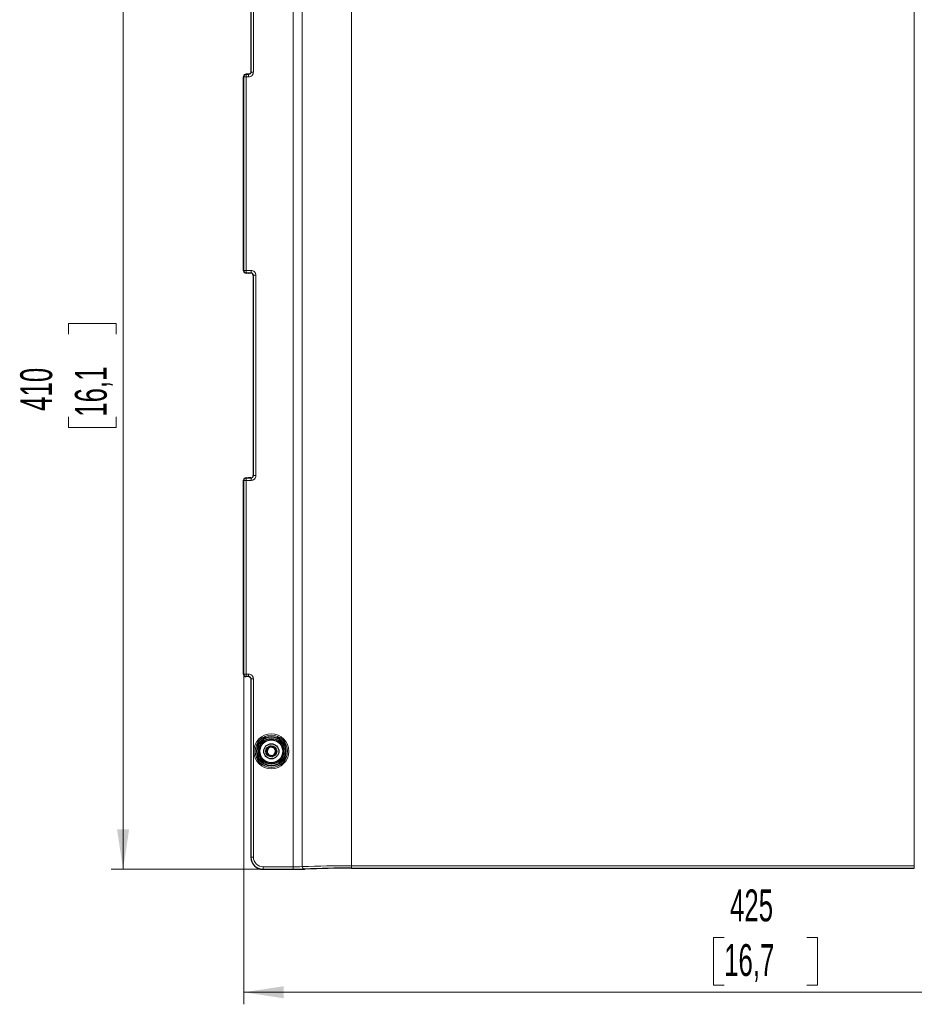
# Model space of a CAD drawing. Header units: millimetres. Extents: x 0 to 4205, y -17 to 2970.
# Tile 19 of 28: x 1926 to 2297, y 1189 to 1598. Entities that reach past the tile are written whole.
import ezdxf

# ---------------------------------------------------------------- set-up
doc = ezdxf.new("R2010")
doc.units = ezdxf.units.MM
doc.header["$LTSCALE"] = 5
doc.styles.add('SLDTEXTSTYLE0', font='TXT', dxfattribs={"width": 0.605})
doc.dimstyles.new('SLDDIMSTYLE0', dxfattribs={"dimtxt": 12.841593, "dimasz": 16.5, "dimexe": 0, "dimexo": 0.0625, "dimgap": 3.210398, "dimtad": 1, "dimdec": 0, "dimrnd": 1e-09, "dimzin": 12, "dimdsep": 46, "dimtxsty": 'SLDTEXTSTYLE0', "dimsah": 1, "dimcen": 0.09, "dimadec": 0, "dimazin": 3, "dimtfac": 1, "dimtdec": 1, "dimtofl": 0, "dimtmove": 0, "dimatfit": 3, "dimfxl": 0, "dimfrac": 2, "dimtolj": 1, "dimtzin": 12, "dimarcsym": 0})

# ---------------------------------------------------------------- blocks, each defined once
blk = doc.blocks.new('_D')
at = {"color": 7, "linetype": 'Continuous', "lineweight": 18}
for p, q in [((2018.88, 1326.03), (2018.88, 1188.96)), ((2444.06, 1245.44), (2444.06, 1188.96)), ((2218.16, 1216.62), (2213.75, 1216.62)), ((2213.75, 1216.62), (2213.75, 1196.9)), ((2252.46, 1216.62), (2256.87, 1216.62)), ((2256.87, 1216.62), (2256.87, 1196.9)), ((2018.88, 1193.96), (2444.06, 1193.96)), ((2213.75, 1196.9), (2218.16, 1196.9)), ((2256.87, 1196.9), (2252.46, 1196.9))]:
    blk.add_line(p, q, dxfattribs=at)
for points in [[(2018.88, 1193.96), (2035.38, 1191.46), (2035.38, 1196.46)], [(2444.06, 1193.96), (2427.56, 1196.46), (2427.56, 1191.46)]]:
    blk.add_solid(points, dxfattribs=at)
at = {"color": 7, "linetype": 'Continuous', "lineweight": 18, "char_height": 13.229, "attachment_point": 1, "style": 'SLDTEXTSTYLE0'}
for s, insert in [('425', (2220.61, 1236.61)), ('16,7', (2218.16, 1213.95))]:
    blk.add_mtext(s, dxfattribs=dict(at, insert=insert))
blk = doc.blocks.new('_D_2')
at = {"color": 7, "linetype": 'Continuous', "lineweight": 18}
for p, q in [((2026.87, 1654.89), (1963.81, 1654.89)), ((1968.81, 1245.03), (1968.81, 1654.89)), ((1946.15, 1467.12), (1946.15, 1471.53)), ((1946.15, 1471.53), (1965.87, 1471.53)), ((1965.87, 1471.53), (1965.87, 1467.12)), ((1946.15, 1432.82), (1946.15, 1428.41)), ((1965.87, 1428.41), (1965.87, 1432.82)), ((1946.15, 1428.41), (1965.87, 1428.41)), ((2026.87, 1245.03), (1963.81, 1245.03))]:
    blk.add_line(p, q, dxfattribs=at)
for points in [[(1968.81, 1654.89), (1966.31, 1638.39), (1971.31, 1638.39)], [(1968.81, 1245.03), (1971.31, 1261.53), (1966.31, 1261.53)]]:
    blk.add_solid(points, dxfattribs=at)
at = {"color": 7, "linetype": 'Continuous', "lineweight": 18, "char_height": 13.229, "attachment_point": 1, "rotation": 90, "style": 'SLDTEXTSTYLE0'}
for s, insert in [('410', (1926.15, 1435.27)), ('16,1', (1948.81, 1432.82))]:
    blk.add_mtext(s, dxfattribs=dict(at, insert=insert))

msp = doc.modelspace()

# ---------------------------------------------------------------- linework, layer by layer
at = {"color": 8, "linetype": 'Continuous', "lineweight": 18}
for p, q in [((2039.300685, 1653.889094), (2039.300685, 1246.030007)), ((2043.15268, 1653.801416), (2043.15268, 1246.117626)), ((2063.557361, 1653.435145), (2063.557361, 1246.483956)), ((2297.054858, 1653.435145), (2297.054858, 1246.483956)), ((2021.842246, 1649.926458), (2021.842246, 1575.922821)), ((2021.877159, 1575.887893), (2021.877159, 1649.89153)), ((2022.876551, 1649.89153), (2022.876551, 1575.887893)), ((2018.877168, 1573.889111), (2018.806105, 1573.960159)), ((2019.876559, 1573.889111), (2018.877168, 1573.889111)), ((2018.877168, 1493.530009), (2018.877168, 1573.889111)), ((2019.805496, 1574.95955), (2019.876559, 1574.888502)), ((2019.876559, 1573.889111), (2019.876559, 1574.888502)), ((2019.876559, 1574.888502), (2020.877768, 1574.888502)), ((2019.876559, 1573.889111), (2019.876559, 1493.530009)), ((2020.877768, 1573.889111), (2019.876559, 1573.889111)), ((2020.877768, 1574.888502), (2020.842855, 1574.92343)), ((2020.877768, 1573.889111), (2020.877768, 1574.888502)), ((2021.842246, 1575.922821), (2021.877159, 1575.887893)), ((2021.877159, 1575.887893), (2022.876551, 1575.887893)), ((2018.806105, 1493.458961), (2018.877168, 1493.530009)), ((2019.876559, 1493.530009), (2018.877168, 1493.530009)), ((2019.876559, 1492.530618), (2019.805496, 1492.45957)), ((2019.876559, 1493.530009), (2019.876559, 1492.530618)), ((2019.876559, 1493.530009), (2021.87777, 1493.530009)), ((2021.87777, 1492.530618), (2019.876559, 1492.530618)), ((2021.216159, 1492.49569), (2021.842857, 1492.49569)), ((2021.842857, 1492.49569), (2021.87777, 1492.530618)), ((2021.87777, 1493.530009), (2021.87777, 1492.530618)), ((2022.877161, 1491.531227), (2022.842248, 1491.496299)), ((2022.842248, 1491.496299), (2022.842248, 1408.422742)), ((2023.876553, 1491.531227), (2022.877161, 1491.531227)), ((2022.877161, 1408.387933), (2022.877161, 1491.531227)), ((2023.876553, 1491.531227), (2023.876553, 1408.387933)), ((2018.877168, 1406.389151), (2018.806105, 1406.4602)), ((2018.877168, 1406.389151), (2019.876559, 1406.389151)), ((2018.877168, 1326.03005), (2018.877168, 1406.389151)), ((2019.805496, 1407.459531), (2019.876559, 1407.388483)), ((2019.876559, 1407.388483), (2019.876559, 1406.389151)), ((2019.876559, 1407.388483), (2021.87777, 1407.388483)), ((2019.876559, 1406.389151), (2019.876559, 1326.03005)), ((2021.87777, 1406.389151), (2019.876559, 1406.389151)), ((2021.842857, 1407.423411), (2021.216159, 1407.423411)), ((2021.87777, 1407.388483), (2021.842857, 1407.423411)), ((2021.87777, 1407.388483), (2021.87777, 1406.389151)), ((2022.842248, 1408.422742), (2022.877161, 1408.387933)), ((2023.876553, 1408.387933), (2022.877161, 1408.387933)), ((2018.806105, 1325.958882), (2018.877168, 1326.03005)), ((2018.877168, 1326.03005), (2019.876559, 1326.03005)), ((2019.876559, 1325.030599), (2019.805496, 1324.95955)), ((2019.876559, 1325.030599), (2019.876559, 1326.03005)), ((2019.876559, 1326.03005), (2020.877768, 1326.03005)), ((2020.877768, 1325.030599), (2019.876559, 1325.030599)), ((2020.842855, 1324.995671), (2020.877768, 1325.030599)), ((2020.877768, 1325.030599), (2020.877768, 1326.03005)), ((2021.877159, 1324.031268), (2021.842246, 1323.996339)), ((2022.876551, 1324.031268), (2021.877159, 1324.031268)), ((2021.877159, 1250.027571), (2021.877159, 1324.031268)), ((2022.876551, 1324.031268), (2022.876551, 1250.027571)), ((2021.842246, 1323.996339), (2021.842246, 1249.992643)), ((2021.842246, 1249.992643), (2021.877159, 1250.027571)), ((2021.877159, 1250.027571), (2022.876551, 1250.027571)), ((2063.557361, 1245.484624), (2063.557361, 1246.483956)), ((2063.557361, 1246.483956), (2297.054858, 1246.483956)), ((2297.054858, 1245.484624), (2297.054858, 1246.483956)), ((2026.874115, 1245.030556), (2026.839201, 1244.995628)), ((2026.839201, 1244.995628), (2040.751387, 1244.995628)), ((2026.874115, 1246.030007), (2039.300685, 1246.030007)), ((2026.874115, 1245.030556), (2026.874115, 1246.030007)), ((2039.300685, 1245.030556), (2026.874115, 1245.030556)), ((2039.300685, 1245.030556), (2039.300685, 1246.030007)), ((2297.054858, 1245.484624), (2063.557361, 1245.484624)), ((2063.557361, 1245.449696), (2297.054858, 1245.449696))]:
    msp.add_line(p, q, dxfattribs=at)
at = {"color": 7, "linetype": 'Continuous', "lineweight": 25}
for p, q in [((2021.841635, 1649.926458), (2021.841635, 1575.925205)), ((2018.806105, 1493.458961), (2018.806105, 1573.960159)), ((2020.80672, 1574.95955), (2019.805496, 1574.95955)), ((2021.089901, 1574.95955), (2020.80672, 1574.95955)), ((2020.80672, 1492.45957), (2019.805496, 1492.45957)), ((2021.212508, 1492.495094), (2021.214669, 1492.495094)), ((2021.214669, 1492.495094), (2021.842857, 1492.495094)), ((2021.842857, 1492.49569), (2021.842857, 1492.495094)), ((2022.841637, 1491.496299), (2022.841637, 1408.422742)), ((2022.842248, 1491.496299), (2022.841637, 1491.496299)), ((2018.806105, 1325.958882), (2018.806105, 1406.4602)), ((2019.805496, 1407.459531), (2020.80672, 1407.459531)), ((2021.842857, 1407.424007), (2021.212508, 1407.424007)), ((2021.842857, 1407.423411), (2021.842857, 1407.424007)), ((2022.842248, 1408.422742), (2022.841637, 1408.422742)), ((2020.80672, 1324.95955), (2019.805496, 1324.95955)), ((2021.089901, 1324.95955), (2020.80672, 1324.95955)), ((2021.841635, 1323.993836), (2021.841635, 1249.992643)), ((2021.841635, 1249.992643), (2021.842246, 1249.992643)), ((2026.839201, 1244.995032), (2026.839201, 1244.995628)), ((2026.839201, 1244.995032), (2040.751387, 1244.995032)), ((2040.751387, 1244.995032), (2040.751387, 1244.995628)), ((2044.309725, 1245.070968), (2044.193243, 1245.064173)), ((2063.557361, 1245.4491), (2063.557361, 1245.449696)), ((2063.557361, 1245.4491), (2297.054858, 1245.4491)), ((2297.054858, 1245.4491), (2297.054858, 1245.449696))]:
    msp.add_line(p, q, dxfattribs=at)
at = {"color": 7, "linetype": 'Continuous', "lineweight": 25, "flags": 128}
msp.add_lwpolyline([(2021.842246, 1575.922821), (2021.82283, 1575.727974), (2021.79121, 1575.608705)], dxfattribs=at)
at = {"color": 8, "linetype": 'Continuous', "lineweight": 18}
for centre, radius in [((2030.3061, 1293.959557), 7.232837), ((2030.306105, 1293.959533), 6.733156), ((2030.306113, 1293.959518), 6.66209), ((2030.306095, 1293.959487), 6.162386), ((2030.30609, 1293.959543), 5.837607), ((2030.306112, 1293.959557), 5.337901)]:
    msp.add_circle(centre, radius, dxfattribs=at)
at = {"color": 7, "linetype": 'Continuous', "lineweight": 25}
for centre, radius in [((2030.306115, 1293.959601), 5.250002), ((2030.306106, 1293.959501), 4.749996), ((2030.306104, 1293.95952), 3.130181), ((2030.3061, 1293.959498), 2.250012)]:
    msp.add_circle(centre, radius, dxfattribs=at)
for centre, radius, start, end in [((2019.805309, 1573.960346), 0.999205, 89.98931659, 180.01068341), ((2019.805216, 1493.458681), 0.999111, 179.98394044, 270.01605956), ((2020.792289, 1494.961787), 2.502259, 270.33043442, 279.75264202), ((2021.84467, 1491.498112), 0.99758, 359.89587934, 90.10412066), ((2019.805285, 1406.460351), 0.99918, 89.98789442, 180.0086883), ((2020.791397, 1404.9472), 2.512378, 80.26637462, 89.65054894), ((2021.844661, 1408.420998), 0.997589, 269.89639746, 0.10018526), ((2019.805285, 1325.95873), 0.99918, 179.9913117, 270.01210558), ((2030.305994, 1293.959674), 1.730642, 72.38302109, 132.38737712), ((2030.306271, 1293.959631), 1.730599, 12.38702835, 72.39216667), ((2030.306251, 1293.959544), 1.730911, 132.39073638, 192.38849596), ((2030.305971, 1293.959441), 1.730616, 192.38717758, 252.39128875), ((2030.306201, 1293.959051), 1.730313, 252.38010663, 312.39800051), ((2030.306253, 1293.959536), 1.730637, 312.38591536, 12.38998872), ((2026.839853, 1249.993235), 4.997607, 180.00678654, 269.99253003), ((2041.144637, 1311.696363), 66.701894, 269.66220332, 272.61961234), ((2061.494758, 862.545378), 382.909874, 89.69136591, 92.5897515)]:
    msp.add_arc(centre, radius, start, end, dxfattribs=at)
at = {"color": 8, "linetype": 'Continuous', "lineweight": 18}
for centre, radius, start, end in [((2019.877989, 1573.887681), 1.000822, 90.08183785, 179.91816215), ((2020.841561, 1575.924075), 1.000645, 270.07411017, 341.62913019), ((2021.041904, 1574.424929), 0.536771, 84.86984212, 111.76660402), ((2020.878198, 1575.887463), 1.998352, 269.98767249, 0.01232751), ((2020.87968, 1575.885981), 0.997481, 269.89017287, 0.10982713), ((2019.877964, 1493.531414), 1.000797, 180.08041273, 269.91958727), ((2021.878166, 1491.531623), 1.998386, 359.98864453, 90.01135547), ((2021.879598, 1491.533055), 0.997565, 359.89502166, 90.10497834), ((2019.877989, 1406.387662), 1.000822, 90.08184288, 179.91473985), ((2021.878354, 1408.38735), 1.998199, 269.98326833, 0.01673167), ((2021.879589, 1408.386055), 0.997574, 269.89555248, 0.10786459), ((2019.877989, 1326.03142), 1.000821, 180.07841594, 269.91816698), ((2020.841417, 1323.994842), 1.00083, 0.08574661, 89.91767067), ((2021.041794, 1325.493421), 0.536033, 248.21453045, 275.14902341), ((2020.878164, 1324.031664), 1.998386, 359.98864453, 90.01135547), ((2020.879587, 1324.033027), 0.997574, 359.89895721, 90.10446006), ((2026.874788, 1250.028184), 4.997628, 180.00702928, 269.99228729), ((2026.873287, 1250.026743), 3.996736, 179.98813001, 270.01186999), ((2061.596851, 787.228733), 459.259407, 89.75541212, 92.30165666), ((2039.703101, 1313.055186), 67.026388, 269.65600327, 272.95008717), ((2039.721581, 1347.668944), 102.639251, 269.76504468, 272.38084723), ((2044.100406, 1246.060733), 0.949432, 176.56463664, 263.04179949), ((2061.684626, 822.518966), 422.969805, 89.74631717, 92.39825137)]:
    msp.add_arc(centre, radius, start, end, dxfattribs=at)
at = {"color": 7, "linetype": 'Continuous', "lineweight": 25}
for points, knots in [([(2021.790524, 1575.610731), (2021.750142, 1575.517341), (2021.67647, 1575.346966), (2021.499403, 1575.161924), (2021.327837, 1575.048256), (2021.201773, 1574.991705), (2021.102765, 1574.964782), (2021.076594, 1574.957473), (2021.033689, 1574.951131), (2021.041516, 1574.952009), (2021.042322, 1574.9521)], [0, 0, 0, 0, 0.2888513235, 0.5269642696, 0.7235100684, 0.8665228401, 0.941981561, 0.9797114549, 0.9979111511, 1, 1, 1, 1]), ([(2021.042232, 1324.967061), (2021.041171, 1324.967152), (2021.029835, 1324.968129), (2021.090906, 1324.959495), (2021.125242, 1324.948097), (2021.270682, 1324.903717), (2021.444564, 1324.802612), (2021.661049, 1324.59739), (2021.8077, 1324.304206), (2021.866934, 1324.036846), (2021.829083, 1323.894277), (2021.822189, 1323.868309)], [0, 0, 0, 0, 0.001941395, 0.0207348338, 0.0571954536, 0.1240980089, 0.2894517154, 0.4791742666, 0.7048734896, 0.9462438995, 1, 1, 1, 1]), ([(2029.823397, 1296.157156), (2029.816337, 1296.155253), (2029.777001, 1296.144651), (2029.709526, 1296.092757), (2029.617276, 1295.968789), (2029.47976, 1295.71539), (2029.246999, 1295.259052), (2028.746325, 1294.977923), (2028.366223, 1294.832723), (2028.206846, 1294.725955), (2028.175703, 1294.667076), (2028.16156, 1294.640337)], [0, 0, 0, 0, 0.00946512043, 0.05273103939, 0.10604237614, 0.20984338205, 0.42686816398, 0.7576677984, 0.91478987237, 0.96130281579, 1, 1, 1, 1]), ([(2031.967943, 1295.476351), (2031.943561, 1295.494921), (2031.889827, 1295.535845), (2031.500392, 1295.594152), (2030.778593, 1295.447876), (2030.273164, 1295.983409), (2029.92153, 1296.160724), (2029.854025, 1296.158269), (2029.823397, 1296.157156)], [0, 0, 0, 0, 0.0391141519, 0.0862001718, 0.4999967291, 0.913796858, 0.9608897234, 1, 1, 1, 1]), ([(2032.450651, 1293.278728), (2032.454666, 1293.303795), (2032.463335, 1293.357923), (2032.437069, 1293.444661), (2032.369811, 1293.591615), (2032.156266, 1293.913957), (2031.902464, 1294.450242), (2032.005894, 1294.962932), (2032.027464, 1295.252883), (2032.021858, 1295.366341), (2031.997296, 1295.441363), (2031.972625, 1295.47077), (2031.967943, 1295.476351)], [0, 0, 0, 0, 0.03254133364, 0.07026921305, 0.11474764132, 0.24251977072, 0.57325682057, 0.84335459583, 0.90142582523, 0.95033003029, 0.99057263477, 1, 1, 1, 1]), ([(2028.16156, 1294.640337), (2028.157546, 1294.61527), (2028.148876, 1294.561142), (2028.175142, 1294.474404), (2028.242401, 1294.32745), (2028.455944, 1294.005107), (2028.709758, 1293.468832), (2028.606298, 1292.956115), (2028.58476, 1292.666193), (2028.590314, 1292.552726), (2028.615031, 1292.477825), (2028.639587, 1292.448335), (2028.644268, 1292.442713)], [0, 0, 0, 0, 0.03254164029, 0.07026987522, 0.11474872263, 0.24252205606, 0.57326222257, 0.84336254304, 0.90143431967, 0.95033950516, 0.99053221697, 1, 1, 1, 1]), ([(2028.644268, 1292.442713), (2028.668656, 1292.424144), (2028.722396, 1292.383223), (2029.111824, 1292.324906), (2029.833624, 1292.471189), (2030.339047, 1291.935655), (2030.690681, 1291.758341), (2030.758187, 1291.760795), (2030.788814, 1291.761909)], [0, 0, 0, 0, 0.0391195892, 0.0862056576, 0.4999962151, 0.9137967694, 0.9608896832, 1, 1, 1, 1]), ([(2030.788814, 1291.761909), (2030.795874, 1291.763812), (2030.83521, 1291.774414), (2030.902685, 1291.826307), (2030.994936, 1291.950276), (2031.132452, 1292.203674), (2031.365212, 1292.660013), (2031.865886, 1292.941142), (2032.245988, 1293.086342), (2032.405365, 1293.19311), (2032.436508, 1293.251989), (2032.450651, 1293.278728)], [0, 0, 0, 0, 0.0094651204, 0.0527310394, 0.1060423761, 0.2098433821, 0.426868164, 0.7576677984, 0.9147898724, 0.9613028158, 1, 1, 1, 1])]:
    msp.add_open_spline(points, degree=3, knots=knots, dxfattribs=at)

# ---------------------------------------------------------------- dimensions: what is measured, and where the dimension line sits
at = {"color": 7, "linetype": 'Continuous', "lineweight": 18}
dim = msp.add_linear_dim(base=(1968.806106, 1654.888484), p1=(2026.874121, 1245.030605), p2=(2026.874121, 1654.888484), angle=90, dimstyle='SLDDIMSTYLE0', dxfattribs=at)
dim.commit()
dim.dimension.update_dxf_attribs({"geometry": '_D_2', "text_midpoint": (1968.806106, 1449.971317), "dimtype": 160})
dim = msp.add_linear_dim(base=(2444.055529, 1193.959544), p1=(2018.877167, 1326.029995), p2=(2444.055529, 1245.440462), dimstyle='SLDDIMSTYLE0', dxfattribs=at)
dim.commit()
dim.dimension.update_dxf_attribs({"geometry": '_D', "text_midpoint": (2235.313058, 1193.959544), "dimtype": 160})

doc.saveas('drawing.dxf')
